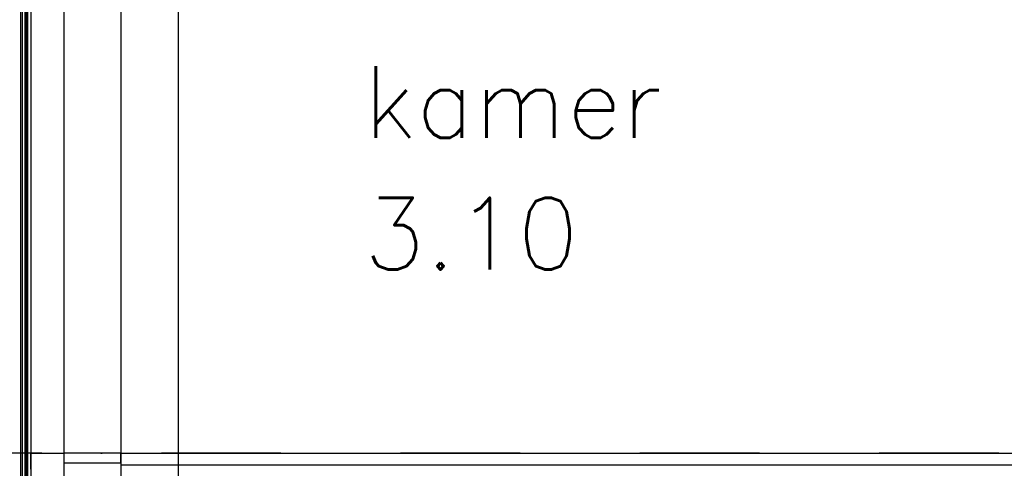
# Model space of a CAD drawing. Extents: x -18628 to 99585, y 127200 to 154480.
# Tile 54 of 59: x 79576 to 83692, y 135902 to 137777. Entities that reach past the tile are written whole.
import ezdxf

# ---------------------------------------------------------------- set-up
doc = ezdxf.new("R2010")
doc.units = 0
doc.header["$LTSCALE"] = 1000
doc.header["$MEASUREMENT"] = 0
doc.linetypes.add('DASHDOT', pattern=[1, 0.5, -0.25, 0, -0.25])
for name, color, linetype in [('B02', 7, 'CONTINUOUS'), ('B03', 7, 'CONTINUOUS'), ('B08', 7, 'CONTINUOUS')]:
    doc.layers.add(name, color=color, linetype=linetype)
doc.styles.add('TXT', font='txt.shx')

msp = doc.modelspace()

# ---------------------------------------------------------------- linework, layer by layer
at = {"layer": 'B02', "color": 5, "linetype": 'Continuous'}
msp.add_line((80239.5, 151575.7), (80239.5, 127199.8), dxfattribs=at)
at = {"layer": 'B02', "color": 5, "linetype": 'DASHDOT'}
msp.add_line((89669.6, 135966), (67314, 135966), dxfattribs=at)
at = {"layer": 'B03', "color": 5, "linetype": 'Continuous'}
for p, q in [((79580.5, 139939.3), (79580.5, 132648)), ((79603.5, 139939.3), (79603.5, 132648)), ((79622.5, 139951), (79622.5, 132683)), ((79623.5, 139951), (79623.5, 136072.5)), ((79761.5, 139918.3), (79761.5, 132683)), ((79999.5, 139492), (79999.5, 132666))]:
    msp.add_line(p, q, dxfattribs=at)
at = {"layer": 'B03', "color": 1, "linetype": 'Continuous'}
for p, q in [((79586.5, 139939.3), (79586.5, 132648)), ((79597.5, 139939.3), (79597.5, 132648)), ((79609.5, 139939.3), (79609.5, 132648)), ((79999.5, 135966), (79761.5, 135966)), ((79761.5, 135966), (79761.5, 135926)), ((79999.5, 135966), (83889.5, 135966)), ((79999.5, 135926), (79999.5, 135966)), ((79761.5, 135926), (79999.5, 135926))]:
    msp.add_line(p, q, dxfattribs=at)
at = {"layer": 'B03', "color": 7, "linetype": 'Continuous'}
for p, q in [((79622.5, 135966), (79761.5, 135966)), ((79622.5, 135899), (79622.5, 135966)), ((79761.5, 135966), (79761.5, 135899))]:
    msp.add_line(p, q, dxfattribs=at)
at = {"layer": 'B03', "color": 2, "linetype": 'Continuous'}
for p, q in [((86929.5, 135916), (79999.5, 135916)), ((79999.5, 135916), (79999.5, 135576))]:
    msp.add_line(p, q, dxfattribs=at)

# ---------------------------------------------------------------- texts
at = {"layer": 'B08', "color": 7, "linetype": 'Continuous', "style": 'TXT'}
for s, p in [('kamer', (81013.9, 137283.2)), ('3.10', (81013.9, 136733.2))]:
    msp.add_text(s, height=300, dxfattribs=at).set_placement(p)

doc.saveas('drawing.dxf')
